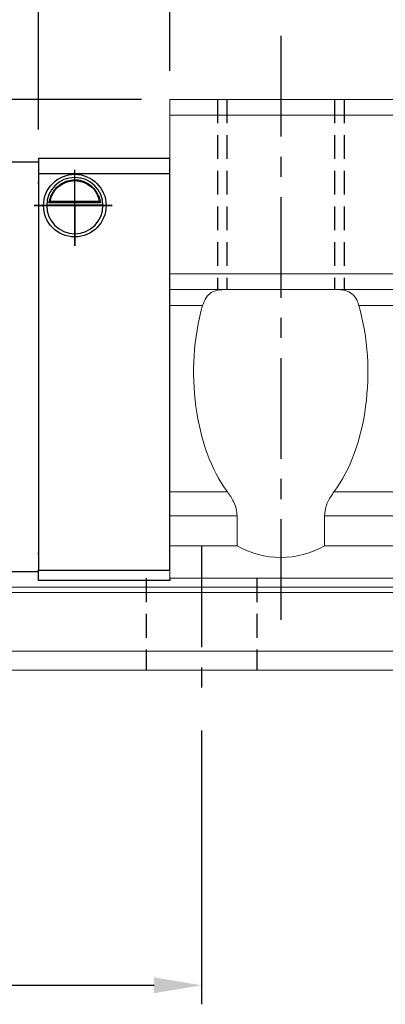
# Model space of a CAD drawing. Header units: millimetres. Extents: x 21 to 336, y 91 to 206.
# Tile 3 of 57: x 231 to 254, y 91 to 153. Entities that reach past the tile are written whole.
import ezdxf

# ---------------------------------------------------------------- set-up
doc = ezdxf.new("R2010")
doc.units = ezdxf.units.MM
doc.header["$PDSIZE"] = -1
doc.linetypes.add('CENTER', pattern=[10.16, 6.35, -1.27, 1.27, -1.27])
doc.linetypes.add('DASHED', pattern=[0.75, 0.5, -0.25])
for name, color, linetype in [('2', 7, 'Continuous'), ('CL', 1, 'CENTER'), ('DIM', 4, 'Continuous'), ('HID', 2, 'DASHED'), ('OUT', 3, 'Continuous')]:
    doc.layers.add(name, color=color, linetype=linetype)
doc.styles.add('DIM-7', font='SIMPLEX.shx', dxfattribs={"width": 0.7, "bigfont": 'chineset.shx'})
doc.dimstyles.new('CNS', dxfattribs={"dimtxt": 3.5, "dimasz": 2.5, "dimexe": 1, "dimexo": 1.5, "dimgap": 0.09, "dimtad": 0, "dimdsep": 46, "dimtxsty": 'DIM-7', "dimcen": 0.09, "dimclrd": 1, "dimclre": 1, "dimclrt": 4, "dimadec": 0, "dimazin": 0, "dimtfac": 1, "dimtix": 1, "dimtmove": 2, "dimatfit": 3, "dimfxl": 1, "dimtvp": 0.971429, "dimtolj": 1, "dimarcsym": 0})

# ---------------------------------------------------------------- blocks, each defined once
blk = doc.blocks.new('*D11')
at = {"layer": 'DEFPOINTS', "color": 0}
for p in [(182.863, 109.84), (242.863, 109.84), (242.863, 91.97)]:
    blk.add_point(p, dxfattribs=at)
at = {"layer": 'DIM', "color": 7, "lineweight": -2}
for p, q in [((182.863, 108.04), (182.863, 90.77)), ((242.863, 108.04), (242.863, 90.77)), ((185.863, 91.97), (239.863, 91.97))]:
    blk.add_line(p, q, dxfattribs=at)
at = {"layer": 'DIM', "color": 7}
for points in [[(185.863, 92.47), (185.863, 91.47), (182.863, 91.97)], [(239.863, 92.47), (239.863, 91.47), (242.863, 91.97)]]:
    blk.add_solid(points, dxfattribs=at)
at = {"layer": 'DIM', "color": 7, "insert": (212.863, 96.05), "char_height": 4.2, "attachment_point": 5, "style": 'DIM-7'}
blk.add_mtext('\\A1;60', dxfattribs=at)
blk = doc.blocks.new('*D12')
at = {"layer": 'DEFPOINTS', "color": 0}
for p in [(292.863, 161.211), (247.863, 151.84), (292.863, 151.84)]:
    blk.add_point(p, dxfattribs=at)
at = {"layer": 'DIM', "color": 7, "lineweight": -2}
for p, q in [((247.863, 153.64), (247.863, 162.411)), ((292.863, 153.64), (292.863, 162.411)), ((250.863, 161.211), (289.863, 161.211))]:
    blk.add_line(p, q, dxfattribs=at)
at = {"layer": 'DIM', "color": 7}
for points in [[(250.863, 161.711), (250.863, 160.711), (247.863, 161.211)], [(289.863, 161.711), (289.863, 160.711), (292.863, 161.211)]]:
    blk.add_solid(points, dxfattribs=at)
at = {"layer": 'DIM', "color": 7, "insert": (270.363, 165.291), "char_height": 4.2, "attachment_point": 5, "style": 'DIM-7'}
blk.add_mtext('\\A1;45', dxfattribs=at)
blk = doc.blocks.new('*D6')
at = {"layer": 'DEFPOINTS', "color": 0}
for p in [(240.863, 168.744), (240.863, 147.84), (299.863, 147.833)]:
    blk.add_point(p, dxfattribs=at)
at = {"layer": 'DIM', "color": 7, "lineweight": -2}
for p, q in [((240.863, 149.64), (240.863, 169.944)), ((299.863, 149.633), (299.863, 169.944)), ((296.863, 168.744), (243.863, 168.744))]:
    blk.add_line(p, q, dxfattribs=at)
at = {"layer": 'DIM', "color": 7}
for points in [[(243.863, 169.244), (243.863, 168.244), (240.863, 168.744)], [(296.863, 169.244), (296.863, 168.244), (299.863, 168.744)]]:
    blk.add_solid(points, dxfattribs=at)
at = {"layer": 'DIM', "color": 7, "insert": (270.363, 172.824), "char_height": 4.2, "attachment_point": 5, "style": 'DIM-7'}
blk.add_mtext('\\A1;59', dxfattribs=at)
blk = doc.blocks.new('*D13')
at = {"layer": 'DEFPOINTS', "color": 0}
for p in [(232.563, 177.012), (232.563, 144.14), (308.163, 144.14)]:
    blk.add_point(p, dxfattribs=at)
at = {"layer": 'DIM', "color": 7, "lineweight": -2}
for p, q in [((232.563, 145.94), (232.563, 178.212)), ((308.163, 145.94), (308.163, 178.212)), ((305.163, 177.012), (235.563, 177.012))]:
    blk.add_line(p, q, dxfattribs=at)
at = {"layer": 'DIM', "color": 7}
for points in [[(235.563, 177.512), (235.563, 176.512), (232.563, 177.012)], [(305.163, 177.512), (305.163, 176.512), (308.163, 177.012)]]:
    blk.add_solid(points, dxfattribs=at)
at = {"layer": 'DIM', "color": 7, "insert": (270.363, 181.092), "char_height": 4.2, "attachment_point": 5, "style": 'DIM-7'}
blk.add_mtext('\\A1;75.6', dxfattribs=at)
blk = doc.blocks.new('*D7')
at = {"layer": 'DEFPOINTS', "color": 0}
for p in [(315.063, 186.239), (225.663, 143.89), (315.063, 143.89)]:
    blk.add_point(p, dxfattribs=at)
at = {"layer": 'DIM', "color": 7, "lineweight": -2}
for p, q in [((225.663, 145.69), (225.663, 187.439)), ((315.063, 145.69), (315.063, 187.439)), ((228.663, 186.239), (312.063, 186.239))]:
    blk.add_line(p, q, dxfattribs=at)
at = {"layer": 'DIM', "color": 7}
for points in [[(228.663, 186.739), (228.663, 185.739), (225.663, 186.239)], [(312.063, 186.739), (312.063, 185.739), (315.063, 186.239)]]:
    blk.add_solid(points, dxfattribs=at)
at = {"layer": 'DIM', "color": 7, "insert": (270.363, 190.319), "char_height": 4.2, "attachment_point": 5, "style": 'DIM-7'}
blk.add_mtext('\\A1;89.4', dxfattribs=at)
blk = doc.blocks.new('*D38')
at = {"layer": 'DEFPOINTS', "color": 0}
for p in [(240.863, 147.84), (206.914, 140.34), (211.663, 140.34)]:
    blk.add_point(p, dxfattribs=at)
at = {"layer": 'DIM', "color": 7, "lineweight": -2}
for p, q in [((239.063, 147.84), (205.714, 147.84)), ((206.914, 144.84), (206.914, 143.34)), ((209.863, 140.34), (205.714, 140.34))]:
    blk.add_line(p, q, dxfattribs=at)
at = {"layer": 'DIM', "color": 7}
for points in [[(206.414, 144.84), (207.414, 144.84), (206.914, 147.84)], [(206.414, 143.34), (207.414, 143.34), (206.914, 140.34)]]:
    blk.add_solid(points, dxfattribs=at)
at = {"layer": 'DIM', "color": 7, "insert": (202.834, 144.09), "char_height": 4.2, "attachment_point": 5, "rotation": 90, "style": 'DIM-7'}
blk.add_mtext('\\A1;7.5', dxfattribs=at)

msp = doc.modelspace()

# ---------------------------------------------------------------- linework, layer by layer
at = {"layer": '2', "color": 0, "linetype": 'Continuous'}
for p, q in [((232.563, 144.14), (240.863, 144.14)), ((232.563, 144.14), (232.563, 143.14)), ((240.863, 118.14), (240.863, 144.14)), ((229.863, 143.89), (232.563, 143.89)), ((232.563, 143.89), (232.563, 143.744)), ((232.563, 143.84), (232.563, 142.64)), ((232.563, 143.744), (232.563, 142.537)), ((232.563, 143.14), (232.563, 118.14)), ((240.863, 143.14), (232.563, 143.14)), ((232.563, 142.536), (232.563, 142.64)), ((232.563, 142.537), (232.563, 142.183)), ((232.563, 142.183), (232.563, 119.597)), ((233.089, 141.19), (236.637, 141.19)), ((236.495, 141.323), (233.231, 141.323)), ((236.418, 141.39), (233.308, 141.39)), ((240.863, 139.24), (240.863, 139.49)), ((232.563, 119.597), (232.563, 119.244)), ((232.563, 119.14), (232.563, 119.244)), ((232.563, 119.244), (232.563, 118.187)), ((232.563, 119.14), (232.563, 118.14)), ((232.563, 118.04), (229.863, 118.04)), ((232.563, 118.04), (232.563, 118.187)), ((232.563, 118.14), (240.863, 118.14)), ((232.563, 117.64), (232.563, 118.14)), ((232.563, 117.505), (232.563, 117.64)), ((232.563, 117.505), (232.563, 117.64)), ((240.863, 117.505), (232.563, 117.505)), ((240.863, 117.505), (232.563, 117.505)), ((240.863, 117.64), (240.863, 117.505))]:
    msp.add_line(p, q, dxfattribs=at)
at = {"layer": '2', "color": 0, "linetype": 'Continuous', "extrusion": (0, 0, -1)}
for radius, start, end in [(1.975, 270, 90), (1.975, 90, 270), (1.575, 9.1332, 90), (1.575, 90, 170.8668)]:
    msp.add_arc((-234.863, 141.14), radius, start, end, dxfattribs=at)
at = {"layer": '2', "color": 0, "linetype": 'Continuous'}
for start, end in [(90, 270), (270, 90)]:
    msp.add_arc((234.863, 141.14), 1.775, start, end, dxfattribs=at)
for points, knots in [([(233.231, 141.323), (233.247, 141.399), (233.269, 141.489), (233.332, 141.678), (233.375, 141.78), (233.48, 141.976), (233.544, 142.072), (233.716, 142.284), (233.834, 142.394), (234.093, 142.575), (234.238, 142.647), (234.54, 142.745), (234.703, 142.771), (234.863, 142.771)], [0, 0, 0, 0, 0.137686, 0.137686, 0.275472, 0.275472, 0.412356, 0.412356, 0.606431, 0.606431, 0.804639, 0.804639, 1, 1, 1, 1]), ([(234.863, 142.771), (235.014, 142.771), (235.167, 142.748), (235.484, 142.651), (235.649, 142.568), (235.92, 142.369), (236.034, 142.259), (236.206, 142.039), (236.272, 141.932), (236.378, 141.718), (236.419, 141.608), (236.468, 141.442), (236.483, 141.379), (236.495, 141.323)], [0, 0, 0, 0, 0.183798, 0.183798, 0.410489, 0.410489, 0.600027, 0.600027, 0.749109, 0.749109, 0.899192, 0.899192, 1, 1, 1, 1])]:
    msp.add_open_spline(points, degree=3, knots=knots, dxfattribs=at)
for points in [[(233.231, 141.323), (233.257, 141.345), (233.282, 141.368), (233.308, 141.39)], [(236.418, 141.39), (236.443, 141.368), (236.469, 141.345), (236.495, 141.323)]]:
    msp.add_open_spline(points, degree=3, dxfattribs=at)
at = {"layer": 'CL', "color": 0}
for p, q in [((247.863, 151.84), (247.863, 114.519)), ((234.863, 138.609), (234.863, 143.402)), ((237.222, 141.14), (232.304, 141.14)), ((232.304, 141.14), (234.863, 141.14)), ((242.863, 119.64), (242.863, 109.84))]:
    msp.add_line(p, q, dxfattribs=at)
at = {"layer": 'DIM', "color": 0}
for q in [(237.222, 141.14), (234.863, 138.609)]:
    msp.add_line((234.863, 141.14), q, dxfattribs=at)
at = {"layer": 'HID', "color": 0, "ltscale": 3}
for p, q in [((243.863, 147.84), (243.863, 135.84)), ((244.463, 147.84), (244.463, 135.84)), ((251.263, 147.84), (251.263, 135.84)), ((251.863, 147.84), (251.863, 135.84)), ((239.363, 117.64), (239.363, 111.84)), ((246.363, 117.64), (246.363, 111.84))]:
    msp.add_line(p, q, dxfattribs=at)
at = {"layer": 'OUT', "color": 0, "linetype": 'Continuous', "lineweight": 15}
for p, q in [((240.863, 147.84), (299.863, 147.84)), ((240.863, 147.84), (240.863, 146.84)), ((240.863, 146.84), (299.863, 146.84)), ((240.863, 146.84), (240.863, 136.84)), ((240.863, 136.84), (240.863, 135.84)), ((240.863, 136.84), (299.863, 136.84)), ((240.863, 135.84), (240.863, 134.84)), ((240.863, 135.84), (299.863, 135.84)), ((240.863, 134.84), (240.863, 123.081)), ((240.863, 134.84), (242.931, 134.84)), ((252.795, 134.84), (287.931, 134.84)), ((240.863, 121.581), (240.863, 123.081)), ((240.863, 123.081), (244.504, 123.081)), ((251.222, 123.081), (289.504, 123.081)), ((240.863, 119.69), (240.863, 121.581)), ((245.102, 121.581), (240.863, 121.581)), ((245.102, 119.69), (245.102, 121.581)), ((290.102, 121.581), (250.623, 121.581)), ((250.623, 121.581), (250.623, 119.69)), ((240.863, 117.64), (240.863, 119.69)), ((245.102, 119.69), (240.863, 119.69)), ((290.102, 119.69), (250.623, 119.69)), ((299.863, 117.64), (240.863, 117.64)), ((335.263, 117.087), (208.838, 117.087)), ((335.263, 116.733), (208.784, 116.733)), ((335.263, 113.04), (207.661, 113.04)), ((335.263, 111.84), (162.863, 111.84))]:
    msp.add_line(p, q, dxfattribs=at)
for centre, major_axis, ratio, start_param, end_param in [((247.863, 130.624), (0, 9.526), 0.57735, 1.11238, 2.484628), ((247.863, 130.624), (0, 9.526), 0.57735, 3.798558, 5.170805), ((247.863, 124.447), (0, 5.5), 0.999986, 2.6158, 3.667385)]:
    msp.add_ellipse(centre, major_axis=major_axis, ratio=ratio, start_param=start_param, end_param=end_param, dxfattribs=at)
for points, knots in [([(242.931, 134.84), (242.995, 135.015), (243.123, 135.364), (243.495, 135.709), (243.9, 135.83), (244.196, 135.838), (244.272, 135.84)], [0, 0, 0, 0, 0.264047, 0.527324, 0.878805, 1, 1, 1, 1]), ([(251.454, 135.84), (251.7, 135.819), (252.122, 135.784), (252.539, 135.439), (252.72, 135.09), (252.784, 134.875), (252.795, 134.84)], [0, 0, 0, 0, 0.402439, 0.691221, 0.949848, 1, 1, 1, 1]), ([(244.504, 123.081), (244.638, 122.886), (244.883, 122.532), (245.08, 121.994), (245.097, 121.683), (245.102, 121.581)], [0, 0, 0, 0, 0.450873, 0.820339, 1, 1, 1, 1]), ([(250.623, 121.581), (250.643, 121.772), (250.69, 122.223), (250.961, 122.716), (251.16, 122.995), (251.222, 123.081)], [0, 0, 0, 0, 0.336798, 0.795465, 1, 1, 1, 1])]:
    msp.add_open_spline(points, degree=3, knots=knots, dxfattribs=at)

# ---------------------------------------------------------------- dimensions: what is measured, and where the dimension line sits
at = {"layer": 'DIM', "color": 0}
for base, p1, p2, picture, middle in [((315.063, 186.239), (225.663, 143.89), (315.063, 143.89), '*D7', (270.363, 190.319)), ((232.563, 177.012), (308.163, 144.14), (232.563, 144.14), '*D13', (270.363, 181.092)), ((240.863, 168.744), (299.863, 147.833), (240.863, 147.84), '*D6', (270.363, 172.824)), ((292.863, 161.211), (247.863, 151.84), (292.863, 151.84), '*D12', (270.363, 165.291)), ((242.863, 91.97), (182.863, 109.84), (242.863, 109.84), '*D11', (212.863, 96.05))]:
    dim = msp.add_linear_dim(base=base, p1=p1, p2=p2, dimstyle='CNS', override={"dimscale": 1.2, "dimclrd": 7, "dimclre": 7, "dimclrt": 7}, dxfattribs=at)
    dim.commit()
    dim.dimension.update_dxf_attribs({"geometry": picture, "text_midpoint": middle})
dim = msp.add_linear_dim(base=(206.914, 140.34), p1=(240.863, 147.84), p2=(211.663, 140.34), angle=90, dimstyle='CNS', override={"dimscale": 1.2, "dimclrd": 7, "dimclre": 7, "dimclrt": 7}, dxfattribs=at)
dim.commit()
dim.dimension.update_dxf_attribs({"geometry": '*D38', "text_midpoint": (202.834, 144.09)})

doc.saveas('drawing.dxf')
